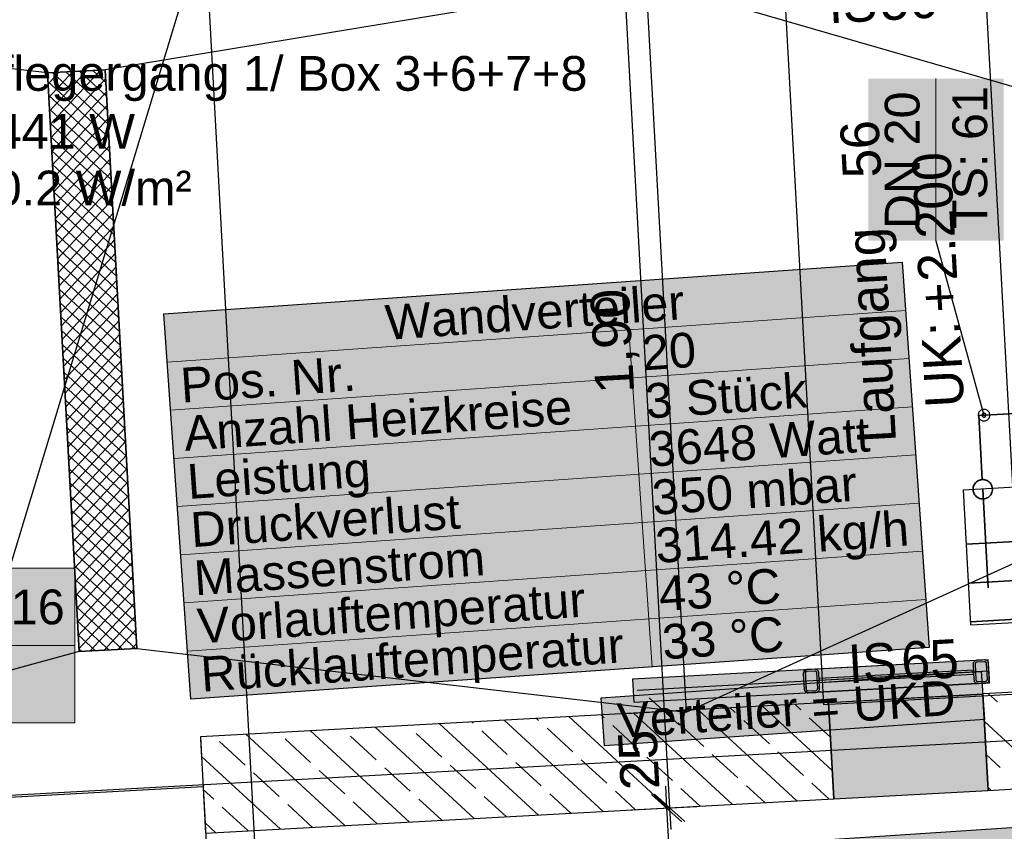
# Model space of a CAD drawing. Extents: x 199 to 1388, y 138 to 979.
# Tile 85 of 155: x 677 to 728, y 520 to 562. Entities that reach past the tile are written whole.
import ezdxf
from ezdxf.lldxf.tags import DXFTag

# ---------------------------------------------------------------- set-up
doc = ezdxf.new("R2010")
doc.units = 0
for name, color, linetype, lineweight, true_color in [('01AFU Allgemein Bemaßung-A07ET47HDI', 7, 'Continuous', 25, 0x848484), ('20 Bodenaufbau - Gefällelinien', 7, 'Continuous', 25, 0x848484), ('20 Gitter Laufgänge-A07ET47XDI', 7, 'Continuous', 25, 0x848484), ('20 Innenwände-A07ET47KDI', 7, 'Continuous', 25, 0x848484), ('20 Platzbedarf Schieber', 7, 'Continuous', 25, 0x848484), ('20 Schieber', 7, 'Continuous', 25, 0x848484), ('70 Bodenabläufe+Rinnen', 7, 'Continuous', 25, 0x848484), ('A-0', 7, 'Continuous', 25, 0x848484), ('H_FBHVerteiler', 5, 'Continuous', 25, 0x0000ff), ('H_Heizkoerperbeschriftung', 9, 'Continuous', 25, 0x808080), ('H_Raumnummer', 7, 'Continuous', 18, 0xcc9900), ('H_Ruecklauf', 5, 'STRICHLINIE2', 35, 0x0000ff), ('UPO_Loop2', 140, 'Continuous', 30, 0x00bfff)]:
    doc.layers.add(name, color=color, linetype=linetype, lineweight=lineweight, true_color=true_color)
for name, color, linetype, lineweight in [('02 Raster Gebäude-A07ET47NDI', 7, 'Continuous', 25), ('H_Text', 7, 'Continuous', 25), ('SC_Wanddurchbruch', 7, 'Continuous', 25)]:
    doc.layers.add(name, color=color, linetype=linetype, lineweight=lineweight)
doc.layers.add('H_Raum', color=1, linetype='Continuous', lineweight=25, true_color=0xff0000, plot=False)
doc.styles.get("Standard").update_dxf_attribs({"font": 'arial.ttf'})
tags = doc.linetypes.add('fein_strichliert', pattern=[4, 1, -2, 1]).pattern_tags.tags
tags[8:9] = [DXFTag(74, 4), DXFTag(75, 0), DXFTag(340, '0'), DXFTag(46, 0.0), DXFTag(50, 0.0), DXFTag(44, 0.0), DXFTag(45, 0.0)]
tags[6:7] = [DXFTag(74, 4), DXFTag(75, 0), DXFTag(340, '0'), DXFTag(46, 0.0), DXFTag(50, 0.0), DXFTag(44, 0.0), DXFTag(45, 0.0)]
tags[4:5] = [DXFTag(74, 4), DXFTag(75, 0), DXFTag(340, '0'), DXFTag(46, 0.0), DXFTag(50, 0.0), DXFTag(44, 0.0), DXFTag(45, 0.0)]
tags = doc.linetypes.add('Raster-A07ET47ODI', pattern=[0.2, 0.1, -0.05, 0, -0.05]).pattern_tags.tags
tags[10:11] = [DXFTag(74, 4), DXFTag(75, 0), DXFTag(340, '0'), DXFTag(46, 1.0), DXFTag(50, 0.0), DXFTag(44, 0.0), DXFTag(45, 0.0)]
tags[8:9] = [DXFTag(74, 4), DXFTag(75, 0), DXFTag(340, '0'), DXFTag(46, 1.0), DXFTag(50, 0.0), DXFTag(44, 0.0), DXFTag(45, 0.0)]
tags[6:7] = [DXFTag(74, 4), DXFTag(75, 0), DXFTag(340, '0'), DXFTag(46, 1.0), DXFTag(50, 0.0), DXFTag(44, 0.0), DXFTag(45, 0.0)]
tags[4:5] = [DXFTag(74, 4), DXFTag(75, 0), DXFTag(340, '0'), DXFTag(46, 1.0), DXFTag(50, 0.0), DXFTag(44, 0.0), DXFTag(45, 0.0)]
tags = doc.linetypes.add('Strichlinie', pattern=[0.75, 0.5, -0.25]).pattern_tags.tags
tags[6:7] = [DXFTag(74, 4), DXFTag(75, 0), DXFTag(340, '0'), DXFTag(46, 1.0), DXFTag(50, 0.0), DXFTag(44, 0.0), DXFTag(45, 0.0)]
tags[4:5] = [DXFTag(74, 4), DXFTag(75, 0), DXFTag(340, '0'), DXFTag(46, 1.0), DXFTag(50, 0.0), DXFTag(44, 0.0), DXFTag(45, 0.0)]
tags = doc.linetypes.add('Strichlinie eng-A07ET47GDI', pattern=[0.115, 0.075, -0.04]).pattern_tags.tags
tags[6:7] = [DXFTag(74, 4), DXFTag(75, 0), DXFTag(340, '0'), DXFTag(46, 1.0), DXFTag(50, 0.0), DXFTag(44, 0.0), DXFTag(45, 0.0)]
tags[4:5] = [DXFTag(74, 4), DXFTag(75, 0), DXFTag(340, '0'), DXFTag(46, 1.0), DXFTag(50, 0.0), DXFTag(44, 0.0), DXFTag(45, 0.0)]
tags = doc.linetypes.add('STRICHLINIE2', pattern=[9.525, 6.35, -3.175]).pattern_tags.tags
tags[6:7] = [DXFTag(74, 4), DXFTag(75, 0), DXFTag(340, '0'), DXFTag(46, 0.0), DXFTag(50, 0.0), DXFTag(44, 0.0), DXFTag(45, 0.0)]
tags[4:5] = [DXFTag(74, 4), DXFTag(75, 0), DXFTag(340, '0'), DXFTag(46, 0.0), DXFTag(50, 0.0), DXFTag(44, 0.0), DXFTag(45, 0.0)]
tags = doc.linetypes.add('Strichpunktx2', pattern=[2, 1, -0.5, 0, -0.5]).pattern_tags.tags
tags[10:11] = [DXFTag(74, 4), DXFTag(75, 0), DXFTag(340, '0'), DXFTag(46, 1.0), DXFTag(50, 0.0), DXFTag(44, 0.0), DXFTag(45, 0.0)]
tags[8:9] = [DXFTag(74, 4), DXFTag(75, 0), DXFTag(340, '0'), DXFTag(46, 1.0), DXFTag(50, 0.0), DXFTag(44, 0.0), DXFTag(45, 0.0)]
tags[6:7] = [DXFTag(74, 4), DXFTag(75, 0), DXFTag(340, '0'), DXFTag(46, 1.0), DXFTag(50, 0.0), DXFTag(44, 0.0), DXFTag(45, 0.0)]
tags[4:5] = [DXFTag(74, 4), DXFTag(75, 0), DXFTag(340, '0'), DXFTag(46, 1.0), DXFTag(50, 0.0), DXFTag(44, 0.0), DXFTag(45, 0.0)]
tags = doc.linetypes.add('Öffnungslinie Tür Fenster-A07ET47JDI', pattern=[0.115, 0.075, -0.04]).pattern_tags.tags
tags[6:7] = [DXFTag(74, 4), DXFTag(75, 0), DXFTag(340, '0'), DXFTag(46, 1.0), DXFTag(50, 0.0), DXFTag(44, 0.0), DXFTag(45, 0.0)]
tags[4:5] = [DXFTag(74, 4), DXFTag(75, 0), DXFTag(340, '0'), DXFTag(46, 1.0), DXFTag(50, 0.0), DXFTag(44, 0.0), DXFTag(45, 0.0)]

# ---------------------------------------------------------------- blocks, each defined once
blk = doc.blocks.new('Referenz-A07ET47ZDI', base_point=(226.995, 158.1))
at = {"layer": '01AFU Allgemein Bemaßung-A07ET47HDI'}
for p, q in [((708.093, 564.017), (710.17, 526.079)), ((710.96, 525.371), (709.38, 526.787)), ((708.173, 525.969), (711.574, 526.156)), ((710.17, 526.079), (710.443, 521.086)), ((710.228, 522.202), (710.29, 521.079)), ((711.08, 520.371), (709.5, 521.786)), ((709.653, 521.794), (711.233, 520.378)), ((708.446, 520.977), (711.847, 521.163)), ((708.886, 521.002), (712.287, 521.188)), ((710.29, 521.079), (713.601, 460.569)), ((710.443, 521.086), (710.504, 519.963))]:
    blk.add_line(p, q, dxfattribs=at)
at = {"layer": '02 Raster Gebäude-A07ET47NDI', "linetype": 'Raster-A07ET47ODI', "ltscale": 56.250004}
for p, q in [((665.259, 952.393), (702.269, 276.272)), ((596.732, 271.128), (753.131, 786.944)), ((1020.84, 540.581), (321.873, 502.32))]:
    blk.add_line(p, q, dxfattribs=at)
at = {"layer": '20 Bodenaufbau - Gefällelinien', "linetype": 'Öffnungslinie Tür Fenster-A07ET47JDI', "ltscale": 56.250004}
for p, q in [((709.239, 563.926), (681.237, 559.299)), ((709.239, 563.926), (755.898, 550.395)), ((678.241, 559.135), (644.01, 563.013)), ((756.06, 546.398), (711.313, 526.042)), ((679.881, 529.18), (646.363, 519.981)), ((682.877, 529.344), (711.313, 526.042))]:
    blk.add_line(p, q, dxfattribs=at)
at = {"layer": '20 Bodenaufbau - Gefällelinien'}
for p, q in [((711.313, 526.042), (709.239, 563.926)), ((678.241, 559.135), (681.237, 559.299)), ((679.881, 529.18), (678.241, 559.135)), ((681.237, 559.299), (682.877, 529.344)), ((682.877, 529.344), (679.881, 529.18)), ((686.304, 522.169), (646.363, 519.981))]:
    blk.add_line(p, q, dxfattribs=at)
at = {"layer": '20 Gitter Laufgänge-A07ET47XDI', "linetype": 'Strichlinie', "ltscale": 56.250004}
for p, q in [((728.801, 526.999), (726.724, 564.943)), ((716.339, 564.374), (718.416, 526.431)), ((718.416, 526.431), (728.801, 526.999))]:
    blk.add_line(p, q, dxfattribs=at)
at = {"layer": '20 Innenwände-A07ET47KDI'}
for p, q in [((768.207, 529.256), (726.657, 526.981)), ((718.669, 526.544), (726.657, 526.981)), ((726.93, 521.989), (726.657, 526.981)), ((727.405, 526.574), (726.947, 526.997)), ((718.669, 526.544), (686.157, 524.764)), ((717.231, 526.162), (716.921, 526.448)), ((718.673, 526.464), (718.592, 526.54)), ((718.942, 521.552), (718.669, 526.544)), ((713.692, 521.264), (708.566, 525.991)), ((710.449, 525.887), (710.237, 526.082)), ((717.034, 521.447), (711.908, 526.174)), ((713.84, 526.024), (713.579, 526.265)), ((718.862, 523.026), (715.25, 526.357)), ((703.666, 520.715), (698.54, 525.442)), ((700.275, 525.474), (700.211, 525.534)), ((707.008, 520.898), (701.882, 525.625)), ((703.666, 525.612), (703.553, 525.717)), ((710.35, 521.081), (705.224, 525.808)), ((707.058, 525.749), (706.895, 525.9)), ((712.213, 524.26), (710.89, 525.48)), ((715.605, 524.397), (714.281, 525.617)), ((718.768, 524.745), (717.673, 525.755)), ((730.402, 522.179), (726.735, 525.56)), ((693.64, 520.166), (688.513, 524.893)), ((696.982, 520.349), (691.855, 525.076)), ((700.324, 520.532), (695.198, 525.259)), ((696.884, 525.337), (696.869, 525.351)), ((698.648, 523.71), (697.325, 524.93)), ((702.039, 523.847), (700.716, 525.068)), ((705.431, 523.985), (704.107, 525.205)), ((708.822, 524.122), (707.499, 525.343)), ((686.157, 524.764), (686.431, 519.772)), ((688.474, 523.298), (687.151, 524.518)), ((691.865, 523.435), (690.542, 524.655)), ((695.257, 523.572), (693.933, 524.793)), ((717.369, 522.77), (716.046, 523.991)), ((690.298, 519.984), (686.213, 523.75)), ((703.804, 522.22), (702.48, 523.441)), ((707.195, 522.358), (705.872, 523.578)), ((710.586, 522.495), (709.263, 523.716)), ((713.978, 522.633), (712.654, 523.853)), ((727.543, 523.183), (726.829, 523.841)), ((726.93, 521.989), (756.328, 523.598)), ((690.238, 521.671), (688.915, 522.891)), ((693.63, 521.808), (692.306, 523.028)), ((697.021, 521.946), (695.698, 523.166)), ((700.412, 522.083), (699.089, 523.303)), ((718.705, 521.539), (717.81, 522.364)), ((686.847, 521.533), (686.307, 522.031)), ((708.679, 520.99), (707.636, 521.951)), ((712.021, 521.173), (711.027, 522.089)), ((715.363, 521.356), (714.419, 522.226)), ((718.942, 521.552), (726.93, 521.989)), ((727.06, 521.996), (726.923, 522.122)), ((686.431, 519.772), (718.942, 521.552)), ((695.311, 520.258), (694.071, 521.401)), ((698.653, 520.441), (697.462, 521.539)), ((701.995, 520.624), (700.853, 521.676)), ((705.337, 520.807), (704.245, 521.814)), ((688.611, 519.906), (687.288, 521.126)), ((691.969, 520.075), (690.679, 521.264)), ((686.956, 519.801), (686.401, 520.312))]:
    blk.add_line(p, q, dxfattribs=at)
at = {"layer": '20 Innenwände-A07ET47KDI', "linetype": 'Öffnungslinie Tür Fenster-A07ET47JDI', "ltscale": 56.250004}
blk.add_line((686.163, 524.665), (696.662, 333.045), dxfattribs=at)
at = {"layer": '20 Platzbedarf Schieber', "linetype": 'Strichlinie eng-A07ET47GDI', "ltscale": 56.250004}
for p, q in [((726.938, 528.757), (708.529, 527.749)), ((727.004, 527.558), (726.938, 528.757)), ((708.529, 527.749), (708.595, 526.55)), ((708.595, 526.55), (727.004, 527.558))]:
    blk.add_line(p, q, dxfattribs=at)
at = {"layer": '20 Platzbedarf Schieber'}
for points in [[(726.938, 527.753), (708.595, 527.753), (726.938, 528.757)], [(727.004, 527.558), (726.938, 527.558), (726.938, 528.757)], [(708.595, 527.749), (708.529, 527.749), (708.595, 527.753)], [(708.595, 526.55), (708.595, 527.749), (708.529, 527.749)], [(726.938, 527.554), (708.595, 527.554), (708.595, 527.753)], [(726.938, 527.554), (726.938, 527.753), (708.595, 527.753)], [(708.595, 526.55), (726.938, 527.554), (708.595, 527.554)], [(726.938, 527.554), (727.004, 527.558), (726.938, 527.558)]]:
    blk.add_solid(points, dxfattribs=at)
at = {"layer": '20 Schieber'}
for p, q in [((726.938, 528.757), (717.452, 528.237)), ((726.154, 528.565), (726.15, 528.539)), ((726.15, 528.539), (726.15, 528.513)), ((726.15, 528.513), (726.194, 527.714)), ((726.161, 528.59), (726.154, 528.565)), ((726.171, 528.614), (726.161, 528.59)), ((726.185, 528.637), (726.171, 528.614)), ((726.201, 528.658), (726.185, 528.637)), ((726.22, 528.676), (726.201, 528.658)), ((726.241, 528.692), (726.22, 528.676)), ((726.263, 528.704), (726.241, 528.692)), ((726.252, 528.545), (726.25, 528.532)), ((726.25, 528.532), (726.25, 528.519)), ((726.25, 528.519), (726.294, 527.72)), ((726.256, 528.557), (726.252, 528.545)), ((726.261, 528.569), (726.256, 528.557)), ((726.267, 528.581), (726.261, 528.569)), ((726.288, 528.714), (726.263, 528.704)), ((726.275, 528.591), (726.267, 528.581)), ((726.285, 528.6), (726.275, 528.591)), ((726.295, 528.608), (726.285, 528.6)), ((726.313, 528.721), (726.288, 528.714)), ((726.307, 528.614), (726.295, 528.608)), ((726.319, 528.619), (726.307, 528.614)), ((726.339, 528.724), (726.313, 528.721)), ((726.331, 528.622), (726.319, 528.619)), ((726.344, 528.624), (726.331, 528.622)), ((726.738, 528.746), (726.339, 528.724)), ((726.744, 528.646), (726.344, 528.624)), ((726.764, 528.745), (726.738, 528.746)), ((726.757, 528.646), (726.744, 528.646)), ((726.77, 528.644), (726.757, 528.646)), ((726.79, 528.742), (726.764, 528.745)), ((726.782, 528.64), (726.77, 528.644)), ((726.794, 528.635), (726.782, 528.64)), ((726.816, 528.735), (726.79, 528.742)), ((726.806, 528.629), (726.794, 528.635)), ((726.816, 528.62), (726.806, 528.629)), ((726.84, 528.724), (726.816, 528.735)), ((726.825, 528.611), (726.816, 528.62)), ((726.833, 528.601), (726.825, 528.611)), ((726.839, 528.589), (726.833, 528.601)), ((726.844, 528.577), (726.839, 528.589)), ((726.862, 528.711), (726.84, 528.724)), ((726.848, 528.564), (726.844, 528.577)), ((726.849, 528.551), (726.848, 528.564)), ((726.893, 527.753), (726.849, 528.551)), ((726.883, 528.695), (726.862, 528.711)), ((726.901, 528.676), (726.883, 528.695)), ((726.917, 528.655), (726.901, 528.676)), ((726.93, 528.632), (726.917, 528.655)), ((726.939, 528.608), (726.93, 528.632)), ((727.004, 527.558), (726.938, 528.757)), ((726.946, 528.583), (726.939, 528.608)), ((726.949, 528.557), (726.946, 528.583)), ((726.993, 527.758), (726.949, 528.557)), ((717.364, 528.058), (717.363, 528.032)), ((717.363, 528.032), (717.407, 527.233)), ((717.367, 528.084), (717.364, 528.058)), ((717.374, 528.109), (717.367, 528.084)), ((717.385, 528.134), (717.374, 528.109)), ((717.398, 528.156), (717.385, 528.134)), ((717.414, 528.177), (717.398, 528.156)), ((717.433, 528.195), (717.414, 528.177)), ((717.454, 528.211), (717.433, 528.195)), ((717.452, 528.237), (717.518, 527.039)), ((717.477, 528.223), (717.454, 528.211)), ((717.465, 528.064), (717.463, 528.051)), ((717.463, 528.051), (717.463, 528.038)), ((717.463, 528.038), (717.507, 527.239)), ((717.469, 528.076), (717.465, 528.064)), ((717.474, 528.088), (717.469, 528.076)), ((717.48, 528.1), (717.474, 528.088)), ((717.501, 528.233), (717.477, 528.223)), ((717.489, 528.11), (717.48, 528.1)), ((717.498, 528.119), (717.489, 528.11)), ((717.508, 528.127), (717.498, 528.119)), ((717.526, 528.24), (717.501, 528.233)), ((717.52, 528.133), (717.508, 528.127)), ((717.532, 528.138), (717.52, 528.133)), ((717.552, 528.243), (717.526, 528.24)), ((717.545, 528.141), (717.532, 528.138)), ((717.558, 528.143), (717.545, 528.141)), ((717.951, 528.265), (717.552, 528.243)), ((717.957, 528.165), (717.558, 528.143)), ((717.978, 528.264), (717.951, 528.265)), ((717.97, 528.165), (717.957, 528.165)), ((717.983, 528.163), (717.97, 528.165)), ((718.004, 528.261), (717.978, 528.264)), ((717.996, 528.159), (717.983, 528.163)), ((718.008, 528.154), (717.996, 528.159)), ((718.029, 528.254), (718.004, 528.261)), ((718.019, 528.148), (718.008, 528.154)), ((718.029, 528.139), (718.019, 528.148)), ((718.053, 528.243), (718.029, 528.254)), ((718.038, 528.13), (718.029, 528.139)), ((718.046, 528.12), (718.038, 528.13)), ((718.053, 528.108), (718.046, 528.12)), ((718.075, 528.23), (718.053, 528.243)), ((718.057, 528.096), (718.053, 528.108)), ((718.061, 528.083), (718.057, 528.096)), ((718.062, 528.07), (718.061, 528.083)), ((718.106, 527.272), (718.062, 528.07)), ((718.096, 528.214), (718.075, 528.23)), ((718.114, 528.195), (718.096, 528.214)), ((718.13, 528.174), (718.114, 528.195)), ((718.143, 528.152), (718.13, 528.174)), ((718.152, 528.127), (718.143, 528.152)), ((718.159, 528.102), (718.152, 528.127)), ((718.162, 528.076), (718.159, 528.102)), ((718.206, 527.277), (718.162, 528.076)), ((727.004, 527.558), (717.518, 527.039)), ((726.194, 527.714), (726.197, 527.688)), ((726.197, 527.688), (726.204, 527.663)), ((726.204, 527.663), (726.213, 527.639)), ((726.213, 527.639), (726.226, 527.616)), ((726.226, 527.616), (726.242, 527.595)), ((726.242, 527.595), (726.26, 527.576)), ((726.26, 527.576), (726.281, 527.56)), ((726.281, 527.56), (726.303, 527.547)), ((726.294, 527.72), (726.295, 527.707)), ((726.295, 527.707), (726.299, 527.694)), ((726.299, 527.694), (726.303, 527.682)), ((726.303, 527.682), (726.31, 527.671)), ((726.303, 527.547), (726.327, 527.537)), ((726.31, 527.671), (726.318, 527.66)), ((726.318, 527.66), (726.327, 527.651)), ((726.327, 527.651), (726.337, 527.643)), ((726.327, 527.537), (726.352, 527.53)), ((726.337, 527.643), (726.348, 527.636)), ((726.348, 527.636), (726.36, 527.631)), ((726.352, 527.53), (726.378, 527.526)), ((726.36, 527.631), (726.373, 527.627)), ((726.373, 527.627), (726.386, 527.626)), ((726.378, 527.526), (726.405, 527.526)), ((726.386, 527.626), (726.399, 527.625)), ((726.399, 527.625), (726.798, 527.647)), ((726.405, 527.526), (726.804, 527.547)), ((726.798, 527.647), (726.811, 527.649)), ((726.804, 527.547), (726.83, 527.551)), ((726.811, 527.649), (726.824, 527.652)), ((726.824, 527.652), (726.836, 527.657)), ((726.83, 527.551), (726.855, 527.557)), ((726.836, 527.657), (726.848, 527.663)), ((726.848, 527.663), (726.858, 527.671)), ((726.855, 527.557), (726.88, 527.567)), ((726.858, 527.671), (726.867, 527.68)), ((726.867, 527.68), (726.876, 527.691)), ((726.876, 527.691), (726.882, 527.702)), ((726.88, 527.567), (726.902, 527.58)), ((726.882, 527.702), (726.887, 527.714)), ((726.887, 527.714), (726.891, 527.727)), ((726.891, 527.727), (726.893, 527.74)), ((726.893, 527.74), (726.893, 527.753)), ((726.902, 527.58), (726.923, 527.595)), ((726.923, 527.595), (726.942, 527.614)), ((726.942, 527.614), (726.958, 527.634)), ((726.958, 527.634), (726.971, 527.657)), ((726.971, 527.657), (726.982, 527.681)), ((726.982, 527.681), (726.989, 527.706)), ((726.989, 527.706), (726.992, 527.732)), ((726.992, 527.732), (726.993, 527.758)), ((717.407, 527.233), (717.41, 527.207)), ((717.41, 527.207), (717.417, 527.182)), ((717.417, 527.182), (717.426, 527.158)), ((717.426, 527.158), (717.439, 527.135)), ((717.439, 527.135), (717.455, 527.114)), ((717.455, 527.114), (717.473, 527.095)), ((717.473, 527.095), (717.494, 527.079)), ((717.494, 527.079), (717.516, 527.066)), ((717.507, 527.239), (717.508, 527.226)), ((717.508, 527.226), (717.512, 527.213)), ((717.512, 527.213), (717.517, 527.201)), ((717.516, 527.066), (717.54, 527.056)), ((717.517, 527.201), (717.523, 527.19)), ((717.523, 527.19), (717.531, 527.179)), ((717.531, 527.179), (717.54, 527.17)), ((717.54, 527.17), (717.55, 527.162)), ((717.54, 527.056), (717.566, 527.049)), ((717.55, 527.162), (717.562, 527.155)), ((717.562, 527.155), (717.574, 527.15)), ((717.566, 527.049), (717.592, 527.045)), ((717.574, 527.15), (717.586, 527.146)), ((717.586, 527.146), (717.599, 527.145)), ((717.592, 527.045), (717.618, 527.045)), ((717.599, 527.145), (717.612, 527.144)), ((717.612, 527.144), (718.012, 527.166)), ((717.618, 527.045), (718.017, 527.066)), ((718.012, 527.166), (718.025, 527.168)), ((718.017, 527.066), (718.043, 527.07)), ((718.025, 527.168), (718.037, 527.171)), ((718.037, 527.171), (718.049, 527.176)), ((718.043, 527.07), (718.068, 527.076)), ((718.049, 527.176), (718.061, 527.182)), ((718.061, 527.182), (718.071, 527.19)), ((718.068, 527.076), (718.093, 527.086)), ((718.071, 527.19), (718.081, 527.199)), ((718.081, 527.199), (718.089, 527.21)), ((718.089, 527.21), (718.095, 527.221)), ((718.093, 527.086), (718.115, 527.099)), ((718.095, 527.221), (718.1, 527.233)), ((718.1, 527.233), (718.104, 527.246)), ((718.104, 527.246), (718.106, 527.259)), ((718.106, 527.259), (718.106, 527.272)), ((718.115, 527.099), (718.136, 527.114)), ((718.136, 527.114), (718.155, 527.133)), ((718.155, 527.133), (718.171, 527.153)), ((718.171, 527.153), (718.185, 527.176)), ((718.185, 527.176), (718.195, 527.2)), ((718.195, 527.2), (718.202, 527.225)), ((718.202, 527.225), (718.206, 527.251)), ((718.206, 527.251), (718.206, 527.277))]:
    blk.add_line(p, q, dxfattribs=at)
at = {"layer": '20 Schieber', "linetype": 'ByBlock', "ltscale": 56.250004}
for p, q in [((726.738, 528.746), (726.738, 528.746)), ((726.744, 528.646), (726.744, 528.646)), ((717.951, 528.265), (717.951, 528.265)), ((717.957, 528.165), (717.957, 528.165))]:
    blk.add_line(p, q, dxfattribs=at)
at = {"layer": '20 Schieber', "linetype": 'Strichpunktx2', "ltscale": 56.250004}
for p, q in [((726.971, 528.158), (708.769, 527.161)), ((726.571, 528.136), (717.884, 527.66))]:
    blk.add_line(p, q, dxfattribs=at)
at = {"layer": '20 Schieber', "linetype": 'Strichlinie eng-A07ET47GDI', "ltscale": 56.250004}
for p, q in [((726.167, 528.214), (718.179, 527.776)), ((718.189, 527.577), (726.177, 528.014)), ((726.177, 528.014), (726.167, 528.214)), ((718.179, 527.776), (718.189, 527.577))]:
    blk.add_line(p, q, dxfattribs=at)
at = {"layer": '70 Bodenabläufe+Rinnen'}
for p, q in [((678.241, 559.135), (681.237, 559.299)), ((679.881, 529.18), (678.241, 559.135)), ((678.838, 559.168), (678.273, 558.555)), ((679.554, 559.207), (678.311, 557.859)), ((680.271, 559.246), (678.349, 557.163)), ((680.987, 559.285), (678.387, 556.466)), ((681.391, 556.49), (678.506, 559.15)), ((681.352, 557.206), (679.202, 559.188)), ((681.312, 557.922), (679.898, 559.226)), ((681.273, 558.638), (680.595, 559.264)), ((681.237, 559.299), (682.877, 529.344)), ((681.43, 555.773), (678.266, 558.691)), ((681.262, 558.846), (678.426, 555.77)), ((681.3, 558.15), (678.464, 555.074)), ((681.469, 555.057), (678.305, 557.975)), ((681.508, 554.341), (678.344, 557.258)), ((681.338, 557.453), (678.502, 554.378)), ((681.548, 553.624), (678.383, 556.542)), ((681.376, 556.757), (678.54, 553.681)), ((681.414, 556.061), (678.578, 552.985)), ((681.587, 552.908), (678.423, 555.826)), ((681.626, 552.192), (678.462, 555.11)), ((681.452, 555.365), (678.616, 552.289)), ((681.49, 554.668), (678.654, 551.593)), ((681.665, 551.476), (678.501, 554.393)), ((681.529, 553.972), (678.692, 550.896)), ((681.704, 550.759), (678.54, 553.677)), ((681.744, 550.043), (678.579, 552.961)), ((681.567, 553.276), (678.731, 550.2)), ((681.605, 552.58), (678.769, 549.504)), ((681.783, 549.327), (678.619, 552.244)), ((681.822, 548.611), (678.658, 551.528)), ((681.643, 551.883), (678.807, 548.808)), ((681.681, 551.187), (678.845, 548.111)), ((681.861, 547.894), (678.697, 550.812)), ((681.719, 550.491), (678.883, 547.415)), ((681.9, 547.178), (678.736, 550.096)), ((681.94, 546.462), (678.775, 549.379)), ((681.757, 549.795), (678.921, 546.719)), ((681.795, 549.098), (678.959, 546.023)), ((681.979, 545.745), (678.815, 548.663)), ((681.833, 548.402), (678.997, 545.326)), ((682.018, 545.029), (678.854, 547.947)), ((681.872, 547.706), (679.035, 544.63)), ((682.057, 544.313), (678.893, 547.231)), ((681.91, 547.01), (679.074, 543.934)), ((682.096, 543.597), (678.932, 546.514)), ((681.948, 546.313), (679.112, 543.238)), ((682.136, 542.88), (678.971, 545.798)), ((681.986, 545.617), (679.15, 542.541)), ((682.175, 542.164), (679.011, 545.082)), ((682.024, 544.921), (679.188, 541.845)), ((682.214, 541.448), (679.05, 544.365)), ((682.062, 544.225), (679.226, 541.149)), ((682.253, 540.732), (679.089, 543.649)), ((682.1, 543.528), (679.264, 540.453)), ((682.293, 540.015), (679.128, 542.933)), ((682.138, 542.832), (679.302, 539.756)), ((682.332, 539.299), (679.168, 542.217)), ((682.176, 542.136), (679.34, 539.06)), ((682.371, 538.583), (679.207, 541.5)), ((682.215, 541.44), (679.378, 538.364)), ((682.41, 537.866), (679.246, 540.784)), ((682.253, 540.743), (679.417, 537.668)), ((682.449, 537.15), (679.285, 540.068)), ((682.291, 540.047), (679.455, 536.971)), ((682.489, 536.434), (679.324, 539.352)), ((682.329, 539.351), (679.493, 536.275)), ((682.367, 538.655), (679.531, 535.579)), ((682.528, 535.718), (679.364, 538.635)), ((682.567, 535.001), (679.403, 537.919)), ((682.405, 537.958), (679.569, 534.883)), ((682.606, 534.285), (679.442, 537.203)), ((682.443, 537.262), (679.607, 534.186)), ((682.645, 533.569), (679.481, 536.486)), ((682.481, 536.566), (679.645, 533.49)), ((682.685, 532.853), (679.52, 535.77)), ((682.519, 535.87), (679.683, 532.794)), ((682.558, 535.173), (679.721, 532.098)), ((682.724, 532.136), (679.56, 535.054)), ((682.763, 531.42), (679.599, 534.338)), ((682.596, 534.477), (679.76, 531.401)), ((682.802, 530.704), (679.638, 533.621)), ((682.634, 533.781), (679.798, 530.705)), ((682.672, 533.085), (679.836, 530.009)), ((682.841, 529.987), (679.677, 532.905)), ((682.806, 529.34), (679.716, 532.189)), ((682.71, 532.388), (679.874, 529.313)), ((682.748, 531.692), (680.461, 529.212)), ((682.11, 529.302), (679.756, 531.473)), ((681.413, 529.264), (679.795, 530.756)), ((682.786, 530.996), (681.177, 529.251)), ((680.717, 529.226), (679.834, 530.04)), ((682.824, 530.3), (681.894, 529.29)), ((682.862, 529.603), (682.61, 529.329)), ((680.021, 529.188), (679.873, 529.324)), ((682.877, 529.344), (679.881, 529.18))]:
    blk.add_line(p, q, dxfattribs=at)
at = {"layer": 'A-0', "linetype": 'Continuous', "ltscale": 312.5}
for p, q in [((681.237, 559.299), (678.241, 559.135)), ((678.241, 559.135), (679.881, 529.18)), ((682.877, 529.344), (681.237, 559.299)), ((679.881, 529.18), (682.877, 529.344)), ((768.207, 529.256), (726.657, 526.981)), ((726.938, 528.757), (708.529, 527.749)), ((727.004, 527.558), (726.938, 528.757)), ((708.529, 527.749), (708.595, 526.55)), ((708.595, 526.55), (727.004, 527.558)), ((726.657, 526.981), (726.93, 521.989)), ((718.669, 526.544), (686.157, 524.764)), ((718.942, 521.552), (718.669, 526.544)), ((686.157, 524.764), (686.431, 519.772)), ((726.93, 521.989), (763.488, 523.99)), ((686.431, 519.772), (718.942, 521.552))]:
    blk.add_line(p, q, dxfattribs=at)
at = {"layer": '01AFU Allgemein Bemaßung-A07ET47HDI', "linetype": 'ByBlock', "ltscale": 40.625, "char_height": 2, "attachment_point": 1, "rotation": 93.1332}
for s, insert in [('{\\fArial;1,90}', (706.618, 542.473)), ('{\\fArial;25}', (707.925, 521.961))]:
    blk.add_mtext(s, dxfattribs=dict(at, insert=insert))
at = {"layer": '20 Gitter Laufgänge-A07ET47XDI', "char_height": 2, "attachment_point": 1, "rotation": 93.1332}
for s, insert in [('{\\fCentury Gothic;56}', (719.415, 553.646)), ('{\\fCentury Gothic;2.200}', (723.337, 548.291)), ('{\\fCentury Gothic;Laufgang}', (720.166, 539.928)), ('{\\fCentury Gothic;+}', (723.425, 546.673)), ('{\\fCentury Gothic;UK:}', (723.694, 541.764))]:
    blk.add_mtext(s, dxfattribs=dict(at, insert=insert))
at = {"layer": '20 Innenwände-A07ET47KDI', "linetype": 'Continuous', "ltscale": 56.250004, "char_height": 2, "attachment_point": 1, "rotation": 3.1332}
for s, insert in [('{\\fCentury Gothic;IS}', (718.593, 563.697)), ('{\\fCentury Gothic;56}', (721.271, 563.844)), ('{\\fCentury Gothic;IS}', (719.624, 529.524)), ('{\\fCentury Gothic;65}', (722.374, 529.675))]:
    blk.add_mtext(s, dxfattribs=dict(at, insert=insert))

msp = doc.modelspace()

# ---------------------------------------------------------------- linework, layer by layer
at = {"layer": 'H_FBHVerteiler'}
for p, q in [((725.65, 537.554), (733.638, 537.991)), ((726.033, 530.564), (725.65, 537.554)), ((726.033, 530.564), (734.021, 531.001))]:
    msp.add_line(p, q, dxfattribs=at)
at = {"layer": 'H_Heizkoerperbeschriftung'}
msp.add_line((695.214, 517.919), (737.345, 520.662), dxfattribs=at)
at = {"layer": 'H_Heizkoerperbeschriftung', "color": 7, "true_color": 0xffffff}
msp.add_solid([(737.524, 517.919), (695.214, 517.919), (737.345, 520.662)], dxfattribs=at)
at = {"layer": 'H_Raumnummer'}
for p, q in [((647.417, 533.489), (679.664, 533.489)), ((679.664, 533.489), (679.664, 525.489)), ((647.417, 529.489), (679.664, 529.489)), ((679.664, 525.489), (647.417, 525.489))]:
    msp.add_line(p, q, dxfattribs=at)
at = {"layer": 'H_Raumnummer', "color": 7, "true_color": 0xffffff}
for points in [[(647.417, 525.489), (679.664, 525.489), (647.417, 533.489)], [(679.664, 525.489), (647.417, 533.489), (679.664, 533.489)]]:
    msp.add_solid(points, dxfattribs=at)
at = {"layer": 'H_Ruecklauf', "ltscale": 0.35}
for p, q in [((733.063, 541.765), (726.441, 541.403)), ((726.441, 541.403), (726.622, 538.08)), ((725.804, 534.732), (769.675, 537.189)), ((726.929, 532.48), (726.65, 537.581)), ((725.914, 532.726), (768.954, 535.135)), ((726.027, 530.719), (768.234, 533.082))]:
    msp.add_line(p, q, dxfattribs=at)
at = {"layer": 'H_Ruecklauf', "color": 5, "true_color": 0x0000ff}
for p, q in [((726.16, 537.684), (726.151, 537.619)), ((726.178, 537.747), (726.16, 537.684)), ((726.204, 537.807), (726.178, 537.747)), ((726.237, 537.863), (726.204, 537.807)), ((726.277, 537.915), (726.237, 537.863)), ((726.324, 537.96), (726.277, 537.915)), ((726.376, 538), (726.324, 537.96)), ((726.433, 538.032), (726.376, 538)), ((726.494, 538.056), (726.433, 538.032)), ((726.557, 538.072), (726.494, 538.056)), ((726.622, 538.08), (726.557, 538.072)), ((726.688, 538.079), (726.622, 538.08)), ((726.752, 538.07), (726.688, 538.079)), ((726.815, 538.053), (726.752, 538.07)), ((726.876, 538.027), (726.815, 538.053)), ((726.932, 537.994), (726.876, 538.027)), ((726.983, 537.953), (726.932, 537.994)), ((727.029, 537.907), (726.983, 537.953)), ((727.068, 537.854), (727.029, 537.907)), ((727.1, 537.797), (727.068, 537.854)), ((727.125, 537.737), (727.1, 537.797)), ((727.141, 537.673), (727.125, 537.737)), ((727.149, 537.608), (727.141, 537.673)), ((726.151, 537.619), (726.15, 537.554)), ((726.15, 537.554), (726.158, 537.489)), ((726.158, 537.489), (726.174, 537.425)), ((726.174, 537.425), (726.199, 537.365)), ((726.199, 537.365), (726.231, 537.308)), ((726.231, 537.308), (726.27, 537.255)), ((726.27, 537.255), (726.316, 537.209)), ((726.316, 537.209), (726.367, 537.168)), ((726.367, 537.168), (726.424, 537.135)), ((726.424, 537.135), (726.484, 537.109)), ((726.805, 537.106), (726.866, 537.13)), ((726.866, 537.13), (726.923, 537.162)), ((726.923, 537.162), (726.975, 537.201)), ((726.975, 537.201), (727.022, 537.247)), ((727.022, 537.247), (727.062, 537.299)), ((727.062, 537.299), (727.096, 537.355)), ((727.096, 537.355), (727.121, 537.415)), ((727.121, 537.415), (727.139, 537.478)), ((727.139, 537.478), (727.148, 537.543)), ((727.148, 537.543), (727.149, 537.608)), ((726.484, 537.109), (726.547, 537.092)), ((726.547, 537.092), (726.612, 537.082)), ((726.612, 537.082), (726.677, 537.082)), ((726.677, 537.082), (726.742, 537.089)), ((726.742, 537.089), (726.805, 537.106))]:
    msp.add_line(p, q, dxfattribs=at)
at = {"layer": 'H_Text', "lineweight": 18}
for p, q in [((724.229, 550.45), (724.229, 558.84)), ((684.445, 544.166), (722.658, 546.838)), ((708.327, 545.835), (709.548, 528.378)), ((684.619, 541.672), (722.832, 544.344)), ((684.794, 539.178), (723.006, 541.85)), ((684.968, 536.684), (723.181, 539.356)), ((685.143, 534.19), (723.355, 536.862)), ((685.317, 531.696), (723.529, 534.368)), ((685.491, 529.202), (723.704, 531.874))]:
    msp.add_line(p, q, dxfattribs=at)
at = {"layer": 'H_Text'}
for p, q in [((724.22, 550.454), (724.219, 550.453)), ((724.219, 550.453), (724.219, 550.452)), ((724.219, 550.452), (724.219, 550.45)), ((724.219, 550.45), (724.219, 550.449)), ((724.219, 550.449), (724.219, 550.448)), ((724.219, 550.448), (724.22, 550.446)), ((724.221, 550.456), (724.22, 550.455)), ((724.22, 550.455), (724.22, 550.454)), ((724.22, 550.446), (724.22, 550.445)), ((724.22, 550.445), (724.221, 550.444)), ((724.222, 550.457), (724.221, 550.456)), ((724.221, 550.444), (724.222, 550.443)), ((724.223, 550.458), (724.222, 550.457)), ((724.222, 550.443), (724.223, 550.442)), ((724.224, 550.459), (724.223, 550.458)), ((724.223, 550.442), (724.224, 550.442)), ((724.225, 550.46), (724.224, 550.459)), ((724.224, 550.442), (724.225, 550.441)), ((724.226, 550.46), (724.225, 550.46)), ((724.225, 550.441), (724.226, 550.441)), ((724.228, 550.46), (724.226, 550.46)), ((724.226, 550.441), (724.228, 550.44)), ((724.229, 550.46), (724.228, 550.46)), ((724.228, 550.44), (724.229, 550.44)), ((724.23, 550.46), (724.229, 550.46)), ((724.229, 550.45), (726.714, 541.418)), ((724.229, 550.44), (724.23, 550.44)), ((724.232, 550.46), (724.23, 550.46)), ((724.23, 550.44), (724.232, 550.441)), ((724.233, 550.46), (724.232, 550.46)), ((724.232, 550.441), (724.233, 550.441)), ((724.234, 550.459), (724.233, 550.46)), ((724.233, 550.441), (724.234, 550.442)), ((724.235, 550.458), (724.234, 550.459)), ((724.234, 550.442), (724.235, 550.442)), ((724.236, 550.457), (724.235, 550.458)), ((724.235, 550.442), (724.236, 550.443)), ((724.237, 550.456), (724.236, 550.457)), ((724.236, 550.443), (724.237, 550.444)), ((724.238, 550.455), (724.237, 550.456)), ((724.237, 550.444), (724.238, 550.445)), ((724.238, 550.454), (724.238, 550.455)), ((724.239, 550.453), (724.238, 550.454)), ((724.238, 550.446), (724.239, 550.448)), ((724.238, 550.445), (724.238, 550.446)), ((724.239, 550.452), (724.239, 550.453)), ((724.239, 550.45), (724.239, 550.452)), ((724.239, 550.449), (724.239, 550.45)), ((724.239, 550.448), (724.239, 550.449)), ((684.271, 546.659), (722.483, 549.331)), ((722.483, 549.331), (723.878, 529.38)), ((685.666, 526.708), (684.271, 546.659)), ((726.636, 541.707), (726.599, 541.695)), ((726.675, 541.715), (726.636, 541.707)), ((726.714, 541.718), (726.675, 541.715)), ((726.753, 541.715), (726.714, 541.718)), ((726.792, 541.707), (726.753, 541.715)), ((726.829, 541.695), (726.792, 541.707)), ((726.417, 541.457), (726.414, 541.418)), ((726.414, 541.418), (726.417, 541.378)), ((726.424, 541.495), (726.417, 541.457)), ((726.417, 541.378), (726.424, 541.34)), ((726.437, 541.532), (726.424, 541.495)), ((726.424, 541.34), (726.437, 541.303)), ((726.454, 541.568), (726.437, 541.532)), ((726.437, 541.303), (726.454, 541.268)), ((726.476, 541.6), (726.454, 541.568)), ((726.454, 541.268), (726.476, 541.235)), ((726.502, 541.63), (726.476, 541.6)), ((726.476, 541.235), (726.502, 541.205)), ((726.531, 541.656), (726.502, 541.63)), ((726.502, 541.205), (726.531, 541.18)), ((726.564, 541.677), (726.531, 541.656)), ((726.599, 541.695), (726.564, 541.677)), ((726.615, 541.431), (726.614, 541.418)), ((726.614, 541.418), (726.615, 541.405)), ((726.617, 541.443), (726.615, 541.431)), ((726.615, 541.405), (726.617, 541.392)), ((726.622, 541.456), (726.617, 541.443)), ((726.617, 541.392), (726.622, 541.379)), ((726.627, 541.468), (726.622, 541.456)), ((726.622, 541.379), (726.627, 541.368)), ((726.635, 541.478), (726.627, 541.468)), ((726.627, 541.368), (726.635, 541.357)), ((726.643, 541.488), (726.635, 541.478)), ((726.635, 541.357), (726.643, 541.347)), ((726.653, 541.497), (726.643, 541.488)), ((726.643, 541.347), (726.653, 541.338)), ((726.664, 541.504), (726.653, 541.497)), ((726.653, 541.338), (726.664, 541.331)), ((726.676, 541.51), (726.664, 541.504)), ((726.664, 541.331), (726.676, 541.325)), ((726.688, 541.514), (726.676, 541.51)), ((726.676, 541.325), (726.688, 541.321)), ((726.701, 541.517), (726.688, 541.514)), ((726.688, 541.321), (726.701, 541.318)), ((726.714, 541.518), (726.701, 541.517)), ((726.701, 541.318), (726.714, 541.318)), ((726.727, 541.517), (726.714, 541.518)), ((726.714, 541.318), (726.727, 541.318)), ((726.74, 541.514), (726.727, 541.517)), ((726.727, 541.318), (726.74, 541.321)), ((726.752, 541.51), (726.74, 541.514)), ((726.74, 541.321), (726.752, 541.325)), ((726.764, 541.504), (726.752, 541.51)), ((726.752, 541.325), (726.764, 541.331)), ((726.775, 541.497), (726.764, 541.504)), ((726.764, 541.331), (726.775, 541.338)), ((726.785, 541.488), (726.775, 541.497)), ((726.775, 541.338), (726.785, 541.347)), ((726.793, 541.478), (726.785, 541.488)), ((726.785, 541.347), (726.793, 541.357)), ((726.801, 541.468), (726.793, 541.478)), ((726.793, 541.357), (726.801, 541.368)), ((726.806, 541.456), (726.801, 541.468)), ((726.801, 541.368), (726.806, 541.379)), ((726.811, 541.443), (726.806, 541.456)), ((726.806, 541.379), (726.811, 541.392)), ((726.813, 541.431), (726.811, 541.443)), ((726.811, 541.392), (726.813, 541.405)), ((726.814, 541.418), (726.813, 541.431)), ((726.813, 541.405), (726.814, 541.418)), ((726.864, 541.677), (726.829, 541.695)), ((726.897, 541.656), (726.864, 541.677)), ((726.926, 541.63), (726.897, 541.656)), ((726.897, 541.18), (726.926, 541.205)), ((726.952, 541.6), (726.926, 541.63)), ((726.926, 541.205), (726.952, 541.235)), ((726.974, 541.568), (726.952, 541.6)), ((726.952, 541.235), (726.974, 541.268)), ((726.991, 541.532), (726.974, 541.568)), ((726.974, 541.268), (726.991, 541.303)), ((727.004, 541.495), (726.991, 541.532)), ((726.991, 541.303), (727.004, 541.34)), ((727.011, 541.457), (727.004, 541.495)), ((727.004, 541.34), (727.011, 541.378)), ((727.014, 541.418), (727.011, 541.457)), ((727.011, 541.378), (727.014, 541.418)), ((726.531, 541.18), (726.564, 541.158)), ((726.564, 541.158), (726.599, 541.14)), ((726.599, 541.14), (726.636, 541.128)), ((726.636, 541.128), (726.675, 541.12)), ((726.675, 541.12), (726.714, 541.118)), ((726.714, 541.118), (726.753, 541.12)), ((726.753, 541.12), (726.792, 541.128)), ((726.792, 541.128), (726.829, 541.14)), ((726.829, 541.14), (726.864, 541.158)), ((726.864, 541.158), (726.897, 541.18)), ((723.878, 529.38), (685.666, 526.708)), ((706.9, 526.787), (726.575, 528.163)), ((726.575, 528.163), (726.749, 525.669)), ((707.075, 524.293), (706.9, 526.787)), ((726.749, 525.669), (707.075, 524.293))]:
    msp.add_line(p, q, dxfattribs=at)
at = {"layer": 'H_Text', "color": 7, "true_color": 0xffffff}
for points in [[(720.729, 550.45), (727.729, 550.45), (720.729, 558.84)], [(727.729, 550.45), (720.729, 558.84), (727.729, 558.84)], [(722.67, 546.659), (684.271, 546.659), (722.483, 549.331)], [(685.479, 529.38), (722.67, 546.659), (684.271, 546.659)], [(723.878, 529.38), (685.479, 529.38), (722.67, 546.659)], [(685.666, 526.708), (723.878, 529.38), (685.479, 529.38)], [(726.671, 526.787), (706.9, 526.787), (726.575, 528.163)], [(706.979, 525.669), (726.671, 526.787), (706.9, 526.787)], [(726.749, 525.669), (706.979, 525.669), (726.671, 526.787)], [(707.075, 524.293), (726.749, 525.669), (706.979, 525.669)]]:
    msp.add_solid(points, dxfattribs=at)
at = {"layer": 'SC_Wanddurchbruch', "color": 8, "linetype": 'fein_strichliert', "ltscale": 0.25, "true_color": 0x808080}
for p, q in [((718.671, 526.542), (726.659, 526.979)), ((718.944, 521.549), (726.932, 521.986))]:
    msp.add_line(p, q, dxfattribs=at)
at = {"layer": 'SC_Wanddurchbruch', "color": 8, "true_color": 0x808080}
for p, q in [((726.932, 521.986), (726.659, 526.979)), ((718.671, 526.542), (718.944, 521.549))]:
    msp.add_line(p, q, dxfattribs=at)
at = {"layer": 'SC_Wanddurchbruch', "color": 7, "true_color": 0xffffff}
for points in [[(726.683, 526.542), (718.671, 526.542), (726.659, 526.979)], [(718.92, 521.986), (726.683, 526.542), (718.671, 526.542)], [(726.932, 521.986), (718.92, 521.986), (726.683, 526.542)], [(718.944, 521.549), (726.932, 521.986), (718.92, 521.986)]]:
    msp.add_solid(points, dxfattribs=at)

# ---------------------------------------------------------------- block references
at = {"layer": 'UPO_Loop2', "color": 219, "lineweight": 80, "ltscale": 4000.00006, "true_color": 0x642165}
msp.add_blockref('Referenz-A07ET47ZDI', (226.995, 158.1), dxfattribs=at)

# ---------------------------------------------------------------- texts
at = {"layer": 'H_Raum', "char_height": 1.8, "attachment_point": 1}
for s, insert in [('{\\fArial;Pflegergang 1/ Box 3+6+7+8}', (674.111, 560.01)), ('{\\fArial;5441 W}', (674.111, 557.01)), ('{\\fArial;70.2 W/m²}', (674.111, 554.076))]:
    msp.add_mtext(s, dxfattribs=dict(at, insert=insert))
at = {"layer": 'H_Raumnummer', "insert": (648.169, 532.389), "char_height": 1.8, "attachment_point": 1}
msp.add_mtext('{\\fArial;0.07 / 0.13+0.14+0.15+0.16}', dxfattribs=at)
at = {"layer": 'H_Text', "char_height": 1.8, "attachment_point": 1}
for s, insert, rotation in [('{\\fArial;DN 20}', (721.579, 551.05), 90), ('{\\fArial;TS: 61}', (725.079, 551.05), 90), ('{\\fArial;Wandverteiler}', (695.664, 547.105), 4), ('{\\fArial;20}', (708.95, 545.528), 4), ('{\\fArial;Pos. Nr. }', (685.068, 543.858), 4), ('{\\fArial;3 Stück }', (709.124, 543.034), 4), ('{\\fArial;Anzahl Heizkreise}', (685.242, 541.364), 4), ('{\\fArial;3648 Watt}', (709.299, 540.54), 4), ('{\\fArial;Leistung }', (685.417, 538.87), 4), ('{\\fArial;350 mbar}', (709.473, 538.046), 4), ('{\\fArial;Druckverlust }', (685.591, 536.376), 4), ('{\\fArial;314.42 kg/h}', (709.648, 535.553), 4), ('{\\fArial;Massenstrom }', (685.766, 533.883), 4), ('{\\fArial;43 °C}', (709.822, 533.059), 4), ('{\\fArial;Vorlauftemperatur }', (685.94, 531.389), 4), ('{\\fArial;33 °C}', (709.996, 530.565), 4), ('{\\fArial;Rücklauftemperatur }', (686.114, 528.895), 4), ('{\\fArial;Verteiler = UKD }', (707.675, 526.49), 4)]:
    msp.add_mtext(s, dxfattribs=dict(at, insert=insert, rotation=rotation))

doc.saveas('drawing.dxf')
